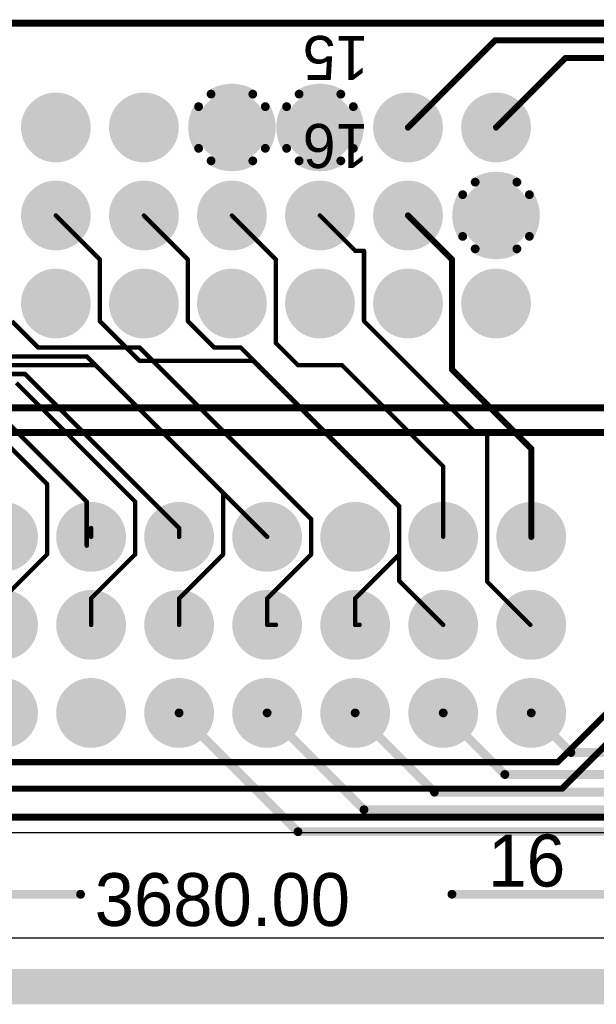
# Model space of a CAD drawing. Extents: x 0.11 to 7.09, y 0.94 to 2.63.
# Tile 12 of 15: x 4.68 to 5.34, y 0.94 to 2.06. Entities that reach past the tile are written whole.
import ezdxf

# ---------------------------------------------------------------- set-up
doc = ezdxf.new("R2010")
doc.units = 0
doc.layers.get('0').update_dxf_attribs({"linetype": 'CONTINUOUS'})
for name, color, linetype in [('BOTTOMLAYER', 5, 'CONTINUOUS'), ('BOTTOMOVERLAY', 54, 'CONTINUOUS'), ('BOTTOMSOLDER', 6, 'CONTINUOUS'), ('INTERNALPLANE1', 76, 'CONTINUOUS'), ('INTERNALPLANE2', 16, 'CONTINUOUS'), ('INTERNALPLANE3', 216, 'CONTINUOUS'), ('INTERNALPLANE4', 136, 'CONTINUOUS'), ('MULTILAYER', 9, 'CONTINUOUS'), ('PADHOLE', 156, 'CONTINUOUS'), ('TOPLAYER', 1, 'CONTINUOUS'), ('TOPOVERLAY', 2, 'CONTINUOUS'), ('TOPSOLDER', 216, 'CONTINUOUS')]:
    doc.layers.add(name, color=color, linetype=linetype)

# ---------------------------------------------------------------- blocks, each defined once
blk = doc.blocks.new('HDR2X8_15')
at = {"layer": 'TOPOVERLAY'}
for s, p in [('15', (-0.02, -0.76)), ('16', (0.08, -0.76))]:
    blk.add_text(s, height=0.05, rotation=270, dxfattribs=at).set_placement(p)
blk = doc.blocks.new('EURO2_54_2V48_16')
at = {"layer": 'BOTTOMLAYER', "const_width": 0.031}
for points in [[(0.1345, 0.1, 1), (0.1655, 0.1, 1)], [(0.2345, 0.1, 1), (0.2655, 0.1, 1)], [(0.3345, 0.1, 1), (0.3655, 0.1, 1)], [(0.4345, 0.1, 1), (0.4655, 0.1, 1)], [(0.5345, 0.1, 1), (0.5655, 0.1, 1)], [(0.6345, 0.1, 1), (0.6655, 0.1, 1)], [(0.7345, 0.1, 1), (0.7655, 0.1, 1)], [(0.1345, 0, 1), (0.1655, 0, 1)], [(0.2345, 0, 1), (0.2655, 0, 1)], [(0.3345, 0, 1), (0.3655, 0, 1)], [(0.4345, 0, 1), (0.4655, 0, 1)], [(0.5345, 0, 1), (0.5655, 0, 1)], [(0.6345, 0, 1), (0.6655, 0, 1)], [(0.7345, 0, 1), (0.7655, 0, 1)], [(0.1345, -0.1, 1), (0.1655, -0.1, 1)], [(0.2345, -0.1, 1), (0.2655, -0.1, 1)], [(0.3345, -0.1, 1), (0.3655, -0.1, 1)], [(0.4345, -0.1, 1), (0.4655, -0.1, 1)], [(0.5345, -0.1, 1), (0.5655, -0.1, 1)], [(0.6345, -0.1, 1), (0.6655, -0.1, 1)], [(0.7345, -0.1, 1), (0.7655, -0.1, 1)]]:
    blk.add_lwpolyline(points, format="xyb", close=True, dxfattribs=at)
at = {"layer": 'BOTTOMSOLDER', "const_width": 0.035}
for points in [[(0.1325, 0.1, 1), (0.1675, 0.1, 1)], [(0.2325, 0.1, 1), (0.2675, 0.1, 1)], [(0.3325, 0.1, 1), (0.3675, 0.1, 1)], [(0.4325, 0.1, 1), (0.4675, 0.1, 1)], [(0.5325, 0.1, 1), (0.5675, 0.1, 1)], [(0.6325, 0.1, 1), (0.6675, 0.1, 1)], [(0.7325, 0.1, 1), (0.7675, 0.1, 1)], [(0.1325, 0, 1), (0.1675, 0, 1)], [(0.2325, 0, 1), (0.2675, 0, 1)], [(0.3325, 0, 1), (0.3675, 0, 1)], [(0.4325, 0, 1), (0.4675, 0, 1)], [(0.5325, 0, 1), (0.5675, 0, 1)], [(0.6325, 0, 1), (0.6675, 0, 1)], [(0.7325, 0, 1), (0.7675, 0, 1)], [(0.1325, -0.1, 1), (0.1675, -0.1, 1)], [(0.2325, -0.1, 1), (0.2675, -0.1, 1)], [(0.3325, -0.1, 1), (0.3675, -0.1, 1)], [(0.4325, -0.1, 1), (0.4675, -0.1, 1)], [(0.5325, -0.1, 1), (0.5675, -0.1, 1)], [(0.6325, -0.1, 1), (0.6675, -0.1, 1)], [(0.7325, -0.1, 1), (0.7675, -0.1, 1)]]:
    blk.add_lwpolyline(points, format="xyb", close=True, dxfattribs=at)
at = {"layer": 'INTERNALPLANE1', "const_width": 0.0397}
for points in [[(0.1302, 0.1, 1), (0.1698, 0.1, 1)], [(0.2302, 0.1, 1), (0.2698, 0.1, 1)], [(0.3302, 0.1, 1), (0.3698, 0.1, 1)], [(0.4302, 0.1, 1), (0.4698, 0.1, 1)], [(0.5302, 0.1, 1), (0.5698, 0.1, 1)], [(0.6302, 0.1, 1), (0.6698, 0.1, 1)], [(0.7302, 0.1, 1), (0.7698, 0.1, 1)], [(0.1302, 0, 1), (0.1698, 0, 1)], [(0.2302, 0, 1), (0.2698, 0, 1)], [(0.3302, 0, 1), (0.3698, 0, 1)], [(0.4302, 0, 1), (0.4698, 0, 1)], [(0.5302, 0, 1), (0.5698, 0, 1)], [(0.6302, 0, 1), (0.6698, 0, 1)], [(0.7302, 0, 1), (0.7698, 0, 1)], [(0.1302, -0.1, 1), (0.1698, -0.1, 1)], [(0.2302, -0.1, 1), (0.2698, -0.1, 1)], [(0.3302, -0.1, 1), (0.3698, -0.1, 1)], [(0.4302, -0.1, 1), (0.4698, -0.1, 1)], [(0.5302, -0.1, 1), (0.5698, -0.1, 1)], [(0.6302, -0.1, 1), (0.6698, -0.1, 1)], [(0.7302, -0.1, 1), (0.7698, -0.1, 1)]]:
    blk.add_lwpolyline(points, format="xyb", close=True, dxfattribs=at)
at = {"layer": 'INTERNALPLANE2', "const_width": 0.0397}
for points in [[(0.1302, 0.1, 1), (0.1698, 0.1, 1)], [(0.2302, 0.1, 1), (0.2698, 0.1, 1)], [(0.3302, 0.1, 1), (0.3698, 0.1, 1)], [(0.4302, 0.1, 1), (0.4698, 0.1, 1)], [(0.5302, 0.1, 1), (0.5698, 0.1, 1)], [(0.6302, 0.1, 1), (0.6698, 0.1, 1)], [(0.7302, 0.1, 1), (0.7698, 0.1, 1)], [(0.1302, 0, 1), (0.1698, 0, 1)], [(0.2302, 0, 1), (0.2698, 0, 1)], [(0.3302, 0, 1), (0.3698, 0, 1)], [(0.4302, 0, 1), (0.4698, 0, 1)], [(0.5302, 0, 1), (0.5698, 0, 1)], [(0.6302, 0, 1), (0.6698, 0, 1)], [(0.7302, 0, 1), (0.7698, 0, 1)], [(0.1302, -0.1, 1), (0.1698, -0.1, 1)], [(0.2302, -0.1, 1), (0.2698, -0.1, 1)], [(0.3302, -0.1, 1), (0.3698, -0.1, 1)], [(0.4302, -0.1, 1), (0.4698, -0.1, 1)], [(0.5302, -0.1, 1), (0.5698, -0.1, 1)], [(0.6302, -0.1, 1), (0.6698, -0.1, 1)], [(0.7302, -0.1, 1), (0.7698, -0.1, 1)]]:
    blk.add_lwpolyline(points, format="xyb", close=True, dxfattribs=at)
at = {"layer": 'INTERNALPLANE3', "const_width": 0.0397}
for points in [[(0.1302, 0.1, 1), (0.1698, 0.1, 1)], [(0.2302, 0.1, 1), (0.2698, 0.1, 1)], [(0.3302, 0.1, 1), (0.3698, 0.1, 1)], [(0.4302, 0.1, 1), (0.4698, 0.1, 1)], [(0.5302, 0.1, 1), (0.5698, 0.1, 1)], [(0.6302, 0.1, 1), (0.6698, 0.1, 1)], [(0.7302, 0.1, 1), (0.7698, 0.1, 1)], [(0.1302, 0, 1), (0.1698, 0, 1)], [(0.2302, 0, 1), (0.2698, 0, 1)], [(0.3302, 0, 1), (0.3698, 0, 1)], [(0.4302, 0, 1), (0.4698, 0, 1)], [(0.5302, 0, 1), (0.5698, 0, 1)], [(0.6302, 0, 1), (0.6698, 0, 1)], [(0.7302, 0, 1), (0.7698, 0, 1)], [(0.1302, -0.1, 1), (0.1698, -0.1, 1)], [(0.2302, -0.1, 1), (0.2698, -0.1, 1)], [(0.3302, -0.1, 1), (0.3698, -0.1, 1)], [(0.4302, -0.1, 1), (0.4698, -0.1, 1)], [(0.5302, -0.1, 1), (0.5698, -0.1, 1)], [(0.6302, -0.1, 1), (0.6698, -0.1, 1)], [(0.7302, -0.1, 1), (0.7698, -0.1, 1)]]:
    blk.add_lwpolyline(points, format="xyb", close=True, dxfattribs=at)
at = {"layer": 'INTERNALPLANE4', "const_width": 0.0397}
for points in [[(0.1302, 0.1, 1), (0.1698, 0.1, 1)], [(0.2302, 0.1, 1), (0.2698, 0.1, 1)], [(0.3302, 0.1, 1), (0.3698, 0.1, 1)], [(0.4302, 0.1, 1), (0.4698, 0.1, 1)], [(0.5302, 0.1, 1), (0.5698, 0.1, 1)], [(0.6302, 0.1, 1), (0.6698, 0.1, 1)], [(0.7302, 0.1, 1), (0.7698, 0.1, 1)], [(0.1302, 0, 1), (0.1698, 0, 1)], [(0.2302, 0, 1), (0.2698, 0, 1)], [(0.3302, 0, 1), (0.3698, 0, 1)], [(0.4302, 0, 1), (0.4698, 0, 1)], [(0.5302, 0, 1), (0.5698, 0, 1)], [(0.6302, 0, 1), (0.6698, 0, 1)], [(0.7302, 0, 1), (0.7698, 0, 1)], [(0.1302, -0.1, 1), (0.1698, -0.1, 1)], [(0.2302, -0.1, 1), (0.2698, -0.1, 1)], [(0.3302, -0.1, 1), (0.3698, -0.1, 1)], [(0.4302, -0.1, 1), (0.4698, -0.1, 1)], [(0.5302, -0.1, 1), (0.5698, -0.1, 1)], [(0.6302, -0.1, 1), (0.6698, -0.1, 1)], [(0.7302, -0.1, 1), (0.7698, -0.1, 1)]]:
    blk.add_lwpolyline(points, format="xyb", close=True, dxfattribs=at)
at = {"layer": 'MULTILAYER', "const_width": 0.031}
for points in [[(0.1345, 0.1, 1), (0.1655, 0.1, 1)], [(0.2345, 0.1, 1), (0.2655, 0.1, 1)], [(0.3345, 0.1, 1), (0.3655, 0.1, 1)], [(0.4345, 0.1, 1), (0.4655, 0.1, 1)], [(0.5345, 0.1, 1), (0.5655, 0.1, 1)], [(0.6345, 0.1, 1), (0.6655, 0.1, 1)], [(0.7345, 0.1, 1), (0.7655, 0.1, 1)], [(0.1345, 0, 1), (0.1655, 0, 1)], [(0.2345, 0, 1), (0.2655, 0, 1)], [(0.3345, 0, 1), (0.3655, 0, 1)], [(0.4345, 0, 1), (0.4655, 0, 1)], [(0.5345, 0, 1), (0.5655, 0, 1)], [(0.6345, 0, 1), (0.6655, 0, 1)], [(0.7345, 0, 1), (0.7655, 0, 1)], [(0.1345, -0.1, 1), (0.1655, -0.1, 1)], [(0.2345, -0.1, 1), (0.2655, -0.1, 1)], [(0.3345, -0.1, 1), (0.3655, -0.1, 1)], [(0.4345, -0.1, 1), (0.4655, -0.1, 1)], [(0.5345, -0.1, 1), (0.5655, -0.1, 1)], [(0.6345, -0.1, 1), (0.6655, -0.1, 1)], [(0.7345, -0.1, 1), (0.7655, -0.1, 1)]]:
    blk.add_lwpolyline(points, format="xyb", close=True, dxfattribs=at)
at = {"layer": 'PADHOLE', "const_width": 0.0197}
for points in [[(0.1402, 0.1, 1), (0.1598, 0.1, 1)], [(0.2402, 0.1, 1), (0.2598, 0.1, 1)], [(0.3402, 0.1, 1), (0.3598, 0.1, 1)], [(0.4402, 0.1, 1), (0.4598, 0.1, 1)], [(0.5402, 0.1, 1), (0.5598, 0.1, 1)], [(0.6402, 0.1, 1), (0.6598, 0.1, 1)], [(0.7402, 0.1, 1), (0.7598, 0.1, 1)], [(0.1402, 0, 1), (0.1598, 0, 1)], [(0.2402, 0, 1), (0.2598, 0, 1)], [(0.3402, 0, 1), (0.3598, 0, 1)], [(0.4402, 0, 1), (0.4598, 0, 1)], [(0.5402, 0, 1), (0.5598, 0, 1)], [(0.6402, 0, 1), (0.6598, 0, 1)], [(0.7402, 0, 1), (0.7598, 0, 1)], [(0.1402, -0.1, 1), (0.1598, -0.1, 1)], [(0.2402, -0.1, 1), (0.2598, -0.1, 1)], [(0.3402, -0.1, 1), (0.3598, -0.1, 1)], [(0.4402, -0.1, 1), (0.4598, -0.1, 1)], [(0.5402, -0.1, 1), (0.5598, -0.1, 1)], [(0.6402, -0.1, 1), (0.6598, -0.1, 1)], [(0.7402, -0.1, 1), (0.7598, -0.1, 1)]]:
    blk.add_lwpolyline(points, format="xyb", close=True, dxfattribs=at)
at = {"layer": 'TOPLAYER', "const_width": 0.031}
for points in [[(0.1345, 0.1, 1), (0.1655, 0.1, 1)], [(0.2345, 0.1, 1), (0.2655, 0.1, 1)], [(0.3345, 0.1, 1), (0.3655, 0.1, 1)], [(0.4345, 0.1, 1), (0.4655, 0.1, 1)], [(0.5345, 0.1, 1), (0.5655, 0.1, 1)], [(0.6345, 0.1, 1), (0.6655, 0.1, 1)], [(0.7345, 0.1, 1), (0.7655, 0.1, 1)], [(0.1345, 0, 1), (0.1655, 0, 1)], [(0.2345, 0, 1), (0.2655, 0, 1)], [(0.3345, 0, 1), (0.3655, 0, 1)], [(0.4345, 0, 1), (0.4655, 0, 1)], [(0.5345, 0, 1), (0.5655, 0, 1)], [(0.6345, 0, 1), (0.6655, 0, 1)], [(0.7345, 0, 1), (0.7655, 0, 1)], [(0.1345, -0.1, 1), (0.1655, -0.1, 1)], [(0.2345, -0.1, 1), (0.2655, -0.1, 1)], [(0.3345, -0.1, 1), (0.3655, -0.1, 1)], [(0.4345, -0.1, 1), (0.4655, -0.1, 1)], [(0.5345, -0.1, 1), (0.5655, -0.1, 1)], [(0.6345, -0.1, 1), (0.6655, -0.1, 1)], [(0.7345, -0.1, 1), (0.7655, -0.1, 1)]]:
    blk.add_lwpolyline(points, format="xyb", close=True, dxfattribs=at)
at = {"layer": 'TOPOVERLAY', "const_width": 0.00787}
for points in [[(-1.0827, 0.2185), (1.0827, 0.2185)], [(-1.0827, -0.2185), (1.0827, -0.2185)]]:
    blk.add_lwpolyline(points, dxfattribs=at)
at = {"layer": 'TOPSOLDER', "const_width": 0.035}
for points in [[(0.1325, 0.1, 1), (0.1675, 0.1, 1)], [(0.2325, 0.1, 1), (0.2675, 0.1, 1)], [(0.3325, 0.1, 1), (0.3675, 0.1, 1)], [(0.4325, 0.1, 1), (0.4675, 0.1, 1)], [(0.5325, 0.1, 1), (0.5675, 0.1, 1)], [(0.6325, 0.1, 1), (0.6675, 0.1, 1)], [(0.7325, 0.1, 1), (0.7675, 0.1, 1)], [(0.1325, 0, 1), (0.1675, 0, 1)], [(0.2325, 0, 1), (0.2675, 0, 1)], [(0.3325, 0, 1), (0.3675, 0, 1)], [(0.4325, 0, 1), (0.4675, 0, 1)], [(0.5325, 0, 1), (0.5675, 0, 1)], [(0.6325, 0, 1), (0.6675, 0, 1)], [(0.7325, 0, 1), (0.7675, 0, 1)], [(0.1325, -0.1, 1), (0.1675, -0.1, 1)], [(0.2325, -0.1, 1), (0.2675, -0.1, 1)], [(0.3325, -0.1, 1), (0.3675, -0.1, 1)], [(0.4325, -0.1, 1), (0.4675, -0.1, 1)], [(0.5325, -0.1, 1), (0.5675, -0.1, 1)], [(0.6325, -0.1, 1), (0.6675, -0.1, 1)], [(0.7325, -0.1, 1), (0.7675, -0.1, 1)]]:
    blk.add_lwpolyline(points, format="xyb", close=True, dxfattribs=at)
at = {"layer": 'TOPOVERLAY'}
blk.add_text('16', height=0.05906, rotation=360, dxfattribs=at).set_placement((0.7008, -0.2972))
blk = doc.blocks.new('EURO2_54_2V96_B_17')
at = {"layer": 'BOTTOMLAYER', "const_width": 0.031}
for points in [[(1.0345, 0.1, 1), (1.0655, 0.1, 1)], [(1.1345, 0.1, 1), (1.1655, 0.1, 1)], [(1.2345, 0.1, 1), (1.2655, 0.1, 1)], [(1.3345, 0.1, 1), (1.3655, 0.1, 1)], [(1.4345, 0.1, 1), (1.4655, 0.1, 1)], [(1.5345, 0.1, 1), (1.5655, 0.1, 1)], [(1.0345, 0, 1), (1.0655, 0, 1)], [(1.1345, 0, 1), (1.1655, 0, 1)], [(1.2345, 0, 1), (1.2655, 0, 1)], [(1.3345, 0, 1), (1.3655, 0, 1)], [(1.4345, 0, 1), (1.4655, 0, 1)], [(1.5345, 0, 1), (1.5655, 0, 1)], [(1.0345, -0.1, 1), (1.0655, -0.1, 1)], [(1.1345, -0.1, 1), (1.1655, -0.1, 1)], [(1.2345, -0.1, 1), (1.2655, -0.1, 1)], [(1.3345, -0.1, 1), (1.3655, -0.1, 1)], [(1.4345, -0.1, 1), (1.4655, -0.1, 1)], [(1.5345, -0.1, 1), (1.5655, -0.1, 1)]]:
    blk.add_lwpolyline(points, format="xyb", close=True, dxfattribs=at)
at = {"layer": 'BOTTOMOVERLAY', "const_width": 0.00787}
for points in [[(-1.8701, 0.2185), (1.8701, 0.2185)], [(-1.8701, -0.2185), (1.8701, -0.2185)]]:
    blk.add_lwpolyline(points, dxfattribs=at)
at = {"layer": 'BOTTOMSOLDER', "const_width": 0.035}
for points in [[(1.0325, 0.1, 1), (1.0675, 0.1, 1)], [(1.1325, 0.1, 1), (1.1675, 0.1, 1)], [(1.2325, 0.1, 1), (1.2675, 0.1, 1)], [(1.3325, 0.1, 1), (1.3675, 0.1, 1)], [(1.4325, 0.1, 1), (1.4675, 0.1, 1)], [(1.5325, 0.1, 1), (1.5675, 0.1, 1)], [(1.0325, 0, 1), (1.0675, 0, 1)], [(1.1325, 0, 1), (1.1675, 0, 1)], [(1.2325, 0, 1), (1.2675, 0, 1)], [(1.3325, 0, 1), (1.3675, 0, 1)], [(1.4325, 0, 1), (1.4675, 0, 1)], [(1.5325, 0, 1), (1.5675, 0, 1)], [(1.0325, -0.1, 1), (1.0675, -0.1, 1)], [(1.1325, -0.1, 1), (1.1675, -0.1, 1)], [(1.2325, -0.1, 1), (1.2675, -0.1, 1)], [(1.3325, -0.1, 1), (1.3675, -0.1, 1)], [(1.4325, -0.1, 1), (1.4675, -0.1, 1)], [(1.5325, -0.1, 1), (1.5675, -0.1, 1)]]:
    blk.add_lwpolyline(points, format="xyb", close=True, dxfattribs=at)
at = {"layer": 'INTERNALPLANE1', "const_width": 0.0397}
for points in [[(1.0302, 0.1, 1), (1.0698, 0.1, 1)], [(1.1302, 0.1, 1), (1.1698, 0.1, 1)], [(1.2302, 0.1, 1), (1.2698, 0.1, 1)], [(1.3302, 0.1, 1), (1.3698, 0.1, 1)], [(1.4302, 0.1, 1), (1.4698, 0.1, 1)], [(1.5302, 0.1, 1), (1.5698, 0.1, 1)], [(1.0302, 0, 1), (1.0698, 0, 1)], [(1.1302, 0, 1), (1.1698, 0, 1)], [(1.2302, 0, 1), (1.2698, 0, 1)], [(1.3302, 0, 1), (1.3698, 0, 1)], [(1.4302, 0, 1), (1.4698, 0, 1)], [(1.5302, 0, 1), (1.5698, 0, 1)], [(1.0302, -0.1, 1), (1.0698, -0.1, 1)], [(1.1302, -0.1, 1), (1.1698, -0.1, 1)], [(1.2302, -0.1, 1), (1.2698, -0.1, 1)], [(1.3302, -0.1, 1), (1.3698, -0.1, 1)], [(1.4302, -0.1, 1), (1.4698, -0.1, 1)], [(1.5302, -0.1, 1), (1.5698, -0.1, 1)]]:
    blk.add_lwpolyline(points, format="xyb", close=True, dxfattribs=at)
at = {"layer": 'INTERNALPLANE2', "const_width": 0.01}
for points in [[(1.2263, 0.1379, -0.286745), (1.2737, 0.1379)], [(1.2121, 0.0763, -0.286745), (1.2121, 0.1237)], [(1.2879, 0.1237, -0.286745), (1.2879, 0.0763)], [(1.2737, 0.0621, -0.286745), (1.2263, 0.0621)]]:
    blk.add_lwpolyline(points, format="xyb", dxfattribs=at)
at = {"layer": 'INTERNALPLANE2'}
for points, const_width in [([(1.0302, 0.1, 1), (1.0698, 0.1, 1)], 0.0397), ([(1.1302, 0.1, 1), (1.1698, 0.1, 1)], 0.0397), ([(1.2238, 0.1379, 1), (1.2288, 0.1379, 1)], 0.005), ([(1.2712, 0.1379, 1), (1.2762, 0.1379, 1)], 0.005), ([(1.3302, 0.1, 1), (1.3698, 0.1, 1)], 0.0397), ([(1.4302, 0.1, 1), (1.4698, 0.1, 1)], 0.0397), ([(1.5302, 0.1, 1), (1.5698, 0.1, 1)], 0.0397), ([(1.2096, 0.1237, 1), (1.2146, 0.1237, 1)], 0.005), ([(1.2854, 0.1237, 1), (1.2904, 0.1237, 1)], 0.005), ([(1.2096, 0.0763, 1), (1.2146, 0.0763, 1)], 0.005), ([(1.2854, 0.0763, 1), (1.2904, 0.0763, 1)], 0.005), ([(1.2238, 0.0621, 1), (1.2288, 0.0621, 1)], 0.005), ([(1.2712, 0.0621, 1), (1.2762, 0.0621, 1)], 0.005), ([(1.0302, 0, 1), (1.0698, 0, 1)], 0.0397), ([(1.1302, 0, 1), (1.1698, 0, 1)], 0.0397), ([(1.2302, 0, 1), (1.2698, 0, 1)], 0.0397), ([(1.3302, 0, 1), (1.3698, 0, 1)], 0.0397), ([(1.4302, 0, 1), (1.4698, 0, 1)], 0.0397), ([(1.5302, 0, 1), (1.5698, 0, 1)], 0.0397), ([(1.0302, -0.1, 1), (1.0698, -0.1, 1)], 0.0397), ([(1.1302, -0.1, 1), (1.1698, -0.1, 1)], 0.0397), ([(1.2302, -0.1, 1), (1.2698, -0.1, 1)], 0.0397), ([(1.3302, -0.1, 1), (1.3698, -0.1, 1)], 0.0397), ([(1.4302, -0.1, 1), (1.4698, -0.1, 1)], 0.0397), ([(1.5302, -0.1, 1), (1.5698, -0.1, 1)], 0.0397)]:
    blk.add_lwpolyline(points, format="xyb", close=True, dxfattribs=dict(at, const_width=const_width))
at = {"layer": 'INTERNALPLANE3'}
for points, const_width in [([(1.0302, 0.1, 1), (1.0698, 0.1, 1)], 0.0397), ([(1.1302, 0.1, 1), (1.1698, 0.1, 1)], 0.0397), ([(1.2302, 0.1, 1), (1.2698, 0.1, 1)], 0.0397), ([(1.3302, 0.1, 1), (1.3698, 0.1, 1)], 0.0397), ([(1.4302, 0.1, 1), (1.4698, 0.1, 1)], 0.0397), ([(1.5302, 0.1, 1), (1.5698, 0.1, 1)], 0.0397), ([(1.0302, 0, 1), (1.0698, 0, 1)], 0.0397), ([(1.1302, 0, 1), (1.1698, 0, 1)], 0.0397), ([(1.2302, 0, 1), (1.2698, 0, 1)], 0.0397), ([(1.3302, 0, 1), (1.3698, 0, 1)], 0.0397), ([(1.4302, 0, 1), (1.4698, 0, 1)], 0.0397), ([(1.5238, 0.0379, 1), (1.5288, 0.0379, 1)], 0.005), ([(1.5712, 0.0379, 1), (1.5762, 0.0379, 1)], 0.005), ([(1.5096, 0.0237, 1), (1.5146, 0.0237, 1)], 0.005), ([(1.5854, 0.0237, 1), (1.5904, 0.0237, 1)], 0.005), ([(1.5096, -0.0237, 1), (1.5146, -0.0237, 1)], 0.005), ([(1.5854, -0.0237, 1), (1.5904, -0.0237, 1)], 0.005), ([(1.5238, -0.0379, 1), (1.5288, -0.0379, 1)], 0.005), ([(1.5712, -0.0379, 1), (1.5762, -0.0379, 1)], 0.005), ([(1.0302, -0.1, 1), (1.0698, -0.1, 1)], 0.0397), ([(1.1302, -0.1, 1), (1.1698, -0.1, 1)], 0.0397), ([(1.2302, -0.1, 1), (1.2698, -0.1, 1)], 0.0397), ([(1.3302, -0.1, 1), (1.3698, -0.1, 1)], 0.0397), ([(1.4302, -0.1, 1), (1.4698, -0.1, 1)], 0.0397), ([(1.5302, -0.1, 1), (1.5698, -0.1, 1)], 0.0397)]:
    blk.add_lwpolyline(points, format="xyb", close=True, dxfattribs=dict(at, const_width=const_width))
at = {"layer": 'INTERNALPLANE3', "const_width": 0.01}
for points in [[(1.5263, 0.0379, -0.286745), (1.5737, 0.0379)], [(1.5121, -0.0237, -0.286745), (1.5121, 0.0237)], [(1.5879, 0.0237, -0.286745), (1.5879, -0.0237)], [(1.5737, -0.0379, -0.286745), (1.5263, -0.0379)]]:
    blk.add_lwpolyline(points, format="xyb", dxfattribs=at)
at = {"layer": 'INTERNALPLANE4', "const_width": 0.01}
for points in [[(1.3263, 0.1379, -0.286745), (1.3737, 0.1379)], [(1.3121, 0.0763, -0.286745), (1.3121, 0.1237)], [(1.3879, 0.1237, -0.286745), (1.3879, 0.0763)], [(1.3737, 0.0621, -0.286745), (1.3263, 0.0621)]]:
    blk.add_lwpolyline(points, format="xyb", dxfattribs=at)
at = {"layer": 'INTERNALPLANE4'}
for points, const_width in [([(1.0302, 0.1, 1), (1.0698, 0.1, 1)], 0.0397), ([(1.1302, 0.1, 1), (1.1698, 0.1, 1)], 0.0397), ([(1.2302, 0.1, 1), (1.2698, 0.1, 1)], 0.0397), ([(1.3238, 0.1379, 1), (1.3288, 0.1379, 1)], 0.005), ([(1.3712, 0.1379, 1), (1.3762, 0.1379, 1)], 0.005), ([(1.4302, 0.1, 1), (1.4698, 0.1, 1)], 0.0397), ([(1.5302, 0.1, 1), (1.5698, 0.1, 1)], 0.0397), ([(1.3096, 0.1237, 1), (1.3146, 0.1237, 1)], 0.005), ([(1.3854, 0.1237, 1), (1.3904, 0.1237, 1)], 0.005), ([(1.3096, 0.0763, 1), (1.3146, 0.0763, 1)], 0.005), ([(1.3854, 0.0763, 1), (1.3904, 0.0763, 1)], 0.005), ([(1.3238, 0.0621, 1), (1.3288, 0.0621, 1)], 0.005), ([(1.3712, 0.0621, 1), (1.3762, 0.0621, 1)], 0.005), ([(1.0302, 0, 1), (1.0698, 0, 1)], 0.0397), ([(1.1302, 0, 1), (1.1698, 0, 1)], 0.0397), ([(1.2302, 0, 1), (1.2698, 0, 1)], 0.0397), ([(1.3302, 0, 1), (1.3698, 0, 1)], 0.0397), ([(1.4302, 0, 1), (1.4698, 0, 1)], 0.0397), ([(1.5302, 0, 1), (1.5698, 0, 1)], 0.0397), ([(1.0302, -0.1, 1), (1.0698, -0.1, 1)], 0.0397), ([(1.1302, -0.1, 1), (1.1698, -0.1, 1)], 0.0397), ([(1.2302, -0.1, 1), (1.2698, -0.1, 1)], 0.0397), ([(1.3302, -0.1, 1), (1.3698, -0.1, 1)], 0.0397), ([(1.4302, -0.1, 1), (1.4698, -0.1, 1)], 0.0397), ([(1.5302, -0.1, 1), (1.5698, -0.1, 1)], 0.0397)]:
    blk.add_lwpolyline(points, format="xyb", close=True, dxfattribs=dict(at, const_width=const_width))
at = {"layer": 'MULTILAYER', "const_width": 0.031}
for points in [[(1.0345, 0.1, 1), (1.0655, 0.1, 1)], [(1.1345, 0.1, 1), (1.1655, 0.1, 1)], [(1.2345, 0.1, 1), (1.2655, 0.1, 1)], [(1.3345, 0.1, 1), (1.3655, 0.1, 1)], [(1.4345, 0.1, 1), (1.4655, 0.1, 1)], [(1.5345, 0.1, 1), (1.5655, 0.1, 1)], [(1.0345, 0, 1), (1.0655, 0, 1)], [(1.1345, 0, 1), (1.1655, 0, 1)], [(1.2345, 0, 1), (1.2655, 0, 1)], [(1.3345, 0, 1), (1.3655, 0, 1)], [(1.4345, 0, 1), (1.4655, 0, 1)], [(1.5345, 0, 1), (1.5655, 0, 1)], [(1.0345, -0.1, 1), (1.0655, -0.1, 1)], [(1.1345, -0.1, 1), (1.1655, -0.1, 1)], [(1.2345, -0.1, 1), (1.2655, -0.1, 1)], [(1.3345, -0.1, 1), (1.3655, -0.1, 1)], [(1.4345, -0.1, 1), (1.4655, -0.1, 1)], [(1.5345, -0.1, 1), (1.5655, -0.1, 1)]]:
    blk.add_lwpolyline(points, format="xyb", close=True, dxfattribs=at)
at = {"layer": 'PADHOLE', "const_width": 0.0197}
for points in [[(1.0402, 0.1, 1), (1.0598, 0.1, 1)], [(1.1402, 0.1, 1), (1.1598, 0.1, 1)], [(1.2402, 0.1, 1), (1.2598, 0.1, 1)], [(1.3402, 0.1, 1), (1.3598, 0.1, 1)], [(1.4402, 0.1, 1), (1.4598, 0.1, 1)], [(1.5402, 0.1, 1), (1.5598, 0.1, 1)], [(1.0402, 0, 1), (1.0598, 0, 1)], [(1.1402, 0, 1), (1.1598, 0, 1)], [(1.2402, 0, 1), (1.2598, 0, 1)], [(1.3402, 0, 1), (1.3598, 0, 1)], [(1.4402, 0, 1), (1.4598, 0, 1)], [(1.5402, 0, 1), (1.5598, 0, 1)], [(1.0402, -0.1, 1), (1.0598, -0.1, 1)], [(1.1402, -0.1, 1), (1.1598, -0.1, 1)], [(1.2402, -0.1, 1), (1.2598, -0.1, 1)], [(1.3402, -0.1, 1), (1.3598, -0.1, 1)], [(1.4402, -0.1, 1), (1.4598, -0.1, 1)], [(1.5402, -0.1, 1), (1.5598, -0.1, 1)]]:
    blk.add_lwpolyline(points, format="xyb", close=True, dxfattribs=at)
at = {"layer": 'TOPLAYER', "const_width": 0.031}
for points in [[(1.0345, 0.1, 1), (1.0655, 0.1, 1)], [(1.1345, 0.1, 1), (1.1655, 0.1, 1)], [(1.2345, 0.1, 1), (1.2655, 0.1, 1)], [(1.3345, 0.1, 1), (1.3655, 0.1, 1)], [(1.4345, 0.1, 1), (1.4655, 0.1, 1)], [(1.5345, 0.1, 1), (1.5655, 0.1, 1)], [(1.0345, 0, 1), (1.0655, 0, 1)], [(1.1345, 0, 1), (1.1655, 0, 1)], [(1.2345, 0, 1), (1.2655, 0, 1)], [(1.3345, 0, 1), (1.3655, 0, 1)], [(1.4345, 0, 1), (1.4655, 0, 1)], [(1.5345, 0, 1), (1.5655, 0, 1)], [(1.0345, -0.1, 1), (1.0655, -0.1, 1)], [(1.1345, -0.1, 1), (1.1655, -0.1, 1)], [(1.2345, -0.1, 1), (1.2655, -0.1, 1)], [(1.3345, -0.1, 1), (1.3655, -0.1, 1)], [(1.4345, -0.1, 1), (1.4655, -0.1, 1)], [(1.5345, -0.1, 1), (1.5655, -0.1, 1)]]:
    blk.add_lwpolyline(points, format="xyb", close=True, dxfattribs=at)
at = {"layer": 'TOPSOLDER', "const_width": 0.035}
for points in [[(1.0325, 0.1, 1), (1.0675, 0.1, 1)], [(1.1325, 0.1, 1), (1.1675, 0.1, 1)], [(1.2325, 0.1, 1), (1.2675, 0.1, 1)], [(1.3325, 0.1, 1), (1.3675, 0.1, 1)], [(1.4325, 0.1, 1), (1.4675, 0.1, 1)], [(1.5325, 0.1, 1), (1.5675, 0.1, 1)], [(1.0325, 0, 1), (1.0675, 0, 1)], [(1.1325, 0, 1), (1.1675, 0, 1)], [(1.2325, 0, 1), (1.2675, 0, 1)], [(1.3325, 0, 1), (1.3675, 0, 1)], [(1.4325, 0, 1), (1.4675, 0, 1)], [(1.5325, 0, 1), (1.5675, 0, 1)], [(1.0325, -0.1, 1), (1.0675, -0.1, 1)], [(1.1325, -0.1, 1), (1.1675, -0.1, 1)], [(1.2325, -0.1, 1), (1.2675, -0.1, 1)], [(1.3325, -0.1, 1), (1.3675, -0.1, 1)], [(1.4325, -0.1, 1), (1.4675, -0.1, 1)], [(1.5325, -0.1, 1), (1.5675, -0.1, 1)]]:
    blk.add_lwpolyline(points, format="xyb", close=True, dxfattribs=at)

msp = doc.modelspace()

# ---------------------------------------------------------------- linework, layer by layer
at = {"layer": 'BOTTOMLAYER'}
for points, const_width in [([(4.825, 1.836), (4.875, 1.786)], 0.005), ([(4.875, 1.716), (4.875, 1.786)], 0.005), ([(4.675, 1.716), (4.705, 1.686)], 0.005), ([(4.875, 1.716), (4.905, 1.686)], 0.005), ([(4.705, 1.686), (4.82, 1.686)], 0.005), ([(4.82, 1.686), (5.015, 1.491)], 0.005), ([(4.905, 1.686), (4.935, 1.686)], 0.005), ([(4.935, 1.686), (5.115, 1.506)], 0.005), ([(4.515, 1.666), (4.77, 1.666)], 0.005), ([(4.77, 1.666), (4.915, 1.521)], 0.005), ([(4.68, 1.646), (4.815, 1.511)], 0.005), ([(4.62, 1.626), (4.715, 1.531)], 0.005), ([(4.715, 1.451), (4.715, 1.531)], 0.005), ([(4.915, 1.451), (4.915, 1.521)], 0.005), ([(4.815, 1.451), (4.815, 1.511)], 0.005), ([(5.115, 1.451), (5.115, 1.506)], 0.005), ([(5.015, 1.451), (5.015, 1.491)], 0.005), ([(5.165, 1.471), (5.165, 1.496)], 0.005), ([(4.665, 1.401), (4.715, 1.451)], 0.005), ([(4.765, 1.401), (4.815, 1.451)], 0.005), ([(4.865, 1.401), (4.915, 1.451)], 0.005), ([(4.965, 1.401), (5.015, 1.451)], 0.005), ([(5.065, 1.401), (5.115, 1.451)], 0.005), ([(4.765, 1.371), (4.765, 1.401)], 0.005), ([(4.865, 1.371), (4.865, 1.401)], 0.005), ([(4.965, 1.371), (4.965, 1.401)], 0.005), ([(5.065, 1.371), (5.065, 1.401)], 0.005), ([(4.965, 1.371), (4.975, 1.371)], 0.005), ([(5.065, 1.371), (5.07, 1.371)], 0.005), ([(4.865, 1.271), (5, 1.136)], 0.01), ([(4.965, 1.271), (5.075, 1.161)], 0.01), ([(5.065, 1.271), (5.155, 1.181)], 0.01), ([(5.165, 1.271), (5.235, 1.201)], 0.01), ([(5.265, 1.271), (5.31, 1.226)], 0.01), ([(5.31, 1.226), (5.58, 1.226)], 0.01), ([(5.235, 1.201), (5.595, 1.201)], 0.01), ([(5.155, 1.181), (5.61, 1.181)], 0.01), ([(5.075, 1.161), (5.625, 1.161)], 0.01), ([(5, 1.136), (5.6283, 1.136)], 0.01)]:
    msp.add_lwpolyline(points, dxfattribs=dict(at, const_width=const_width))
for points, const_width in [([(4.8238, 1.836, 1), (4.8262, 1.836, 1)], 0.0025), ([(4.8738, 1.786, 1), (4.8762, 1.786, 1)], 0.0025), ([(4.8738, 1.786, 1), (4.8762, 1.786, 1)], 0.0025), ([(4.8738, 1.716, 1), (4.8762, 1.716, 1)], 0.0025), ([(4.8738, 1.716, 1), (4.8762, 1.716, 1)], 0.0025), ([(4.7038, 1.686, 1), (4.7062, 1.686, 1)], 0.0025), ([(4.7038, 1.686, 1), (4.7062, 1.686, 1)], 0.0025), ([(4.8187, 1.686, 1), (4.8213, 1.686, 1)], 0.0025), ([(4.8187, 1.686, 1), (4.8213, 1.686, 1)], 0.0025), ([(4.9037, 1.686, 1), (4.9062, 1.686, 1)], 0.0025), ([(4.9037, 1.686, 1), (4.9062, 1.686, 1)], 0.0025), ([(4.9337, 1.686, 1), (4.9363, 1.686, 1)], 0.0025), ([(4.9337, 1.686, 1), (4.9363, 1.686, 1)], 0.0025), ([(4.7687, 1.666, 1), (4.7713, 1.666, 1)], 0.0025), ([(4.7687, 1.666, 1), (4.7713, 1.666, 1)], 0.0025), ([(4.7138, 1.531, 1), (4.7162, 1.531, 1)], 0.0025), ([(4.7138, 1.531, 1), (4.7162, 1.531, 1)], 0.0025), ([(4.9138, 1.521, 1), (4.9162, 1.521, 1)], 0.0025), ([(4.9138, 1.521, 1), (4.9162, 1.521, 1)], 0.0025), ([(4.8137, 1.511, 1), (4.8163, 1.511, 1)], 0.0025), ([(4.8137, 1.511, 1), (4.8163, 1.511, 1)], 0.0025), ([(5.1137, 1.506, 1), (5.1162, 1.506, 1)], 0.0025), ([(5.1137, 1.506, 1), (5.1162, 1.506, 1)], 0.0025), ([(5.0137, 1.491, 1), (5.0163, 1.491, 1)], 0.0025), ([(5.0137, 1.491, 1), (5.0163, 1.491, 1)], 0.0025), ([(5.1638, 1.496, 1), (5.1662, 1.496, 1)], 0.0025), ([(5.1638, 1.471, 1), (5.1662, 1.471, 1)], 0.0025), ([(4.7138, 1.451, 1), (4.7162, 1.451, 1)], 0.0025), ([(4.7138, 1.451, 1), (4.7162, 1.451, 1)], 0.0025), ([(4.8137, 1.451, 1), (4.8163, 1.451, 1)], 0.0025), ([(4.8137, 1.451, 1), (4.8163, 1.451, 1)], 0.0025), ([(4.9138, 1.451, 1), (4.9162, 1.451, 1)], 0.0025), ([(4.9138, 1.451, 1), (4.9162, 1.451, 1)], 0.0025), ([(5.0137, 1.451, 1), (5.0163, 1.451, 1)], 0.0025), ([(5.0137, 1.451, 1), (5.0163, 1.451, 1)], 0.0025), ([(5.1137, 1.451, 1), (5.1162, 1.451, 1)], 0.0025), ([(5.1137, 1.451, 1), (5.1162, 1.451, 1)], 0.0025), ([(4.7637, 1.401, 1), (4.7663, 1.401, 1)], 0.0025), ([(4.7637, 1.401, 1), (4.7663, 1.401, 1)], 0.0025), ([(4.8637, 1.401, 1), (4.8662, 1.401, 1)], 0.0025), ([(4.8637, 1.401, 1), (4.8662, 1.401, 1)], 0.0025), ([(4.9638, 1.401, 1), (4.9662, 1.401, 1)], 0.0025), ([(4.9638, 1.401, 1), (4.9662, 1.401, 1)], 0.0025), ([(5.0637, 1.401, 1), (5.0663, 1.401, 1)], 0.0025), ([(5.0637, 1.401, 1), (5.0663, 1.401, 1)], 0.0025), ([(4.7637, 1.371, 1), (4.7663, 1.371, 1)], 0.0025), ([(4.8637, 1.371, 1), (4.8662, 1.371, 1)], 0.0025), ([(4.9638, 1.371, 1), (4.9662, 1.371, 1)], 0.0025), ([(4.9638, 1.371, 1), (4.9662, 1.371, 1)], 0.0025), ([(4.9737, 1.371, 1), (4.9763, 1.371, 1)], 0.0025), ([(5.0637, 1.371, 1), (5.0663, 1.371, 1)], 0.0025), ([(5.0637, 1.371, 1), (5.0663, 1.371, 1)], 0.0025), ([(5.0687, 1.371, 1), (5.0713, 1.371, 1)], 0.0025), ([(4.8625, 1.271, 1), (4.8675, 1.271, 1)], 0.005), ([(4.9625, 1.271, 1), (4.9675, 1.271, 1)], 0.005), ([(5.0625, 1.271, 1), (5.0675, 1.271, 1)], 0.005), ([(5.1625, 1.271, 1), (5.1675, 1.271, 1)], 0.005), ([(5.2625, 1.271, 1), (5.2675, 1.271, 1)], 0.005), ([(5.3075, 1.226, 1), (5.3125, 1.226, 1)], 0.005), ([(5.3075, 1.226, 1), (5.3125, 1.226, 1)], 0.005), ([(5.2325, 1.201, 1), (5.2375, 1.201, 1)], 0.005), ([(5.2325, 1.201, 1), (5.2375, 1.201, 1)], 0.005), ([(5.1525, 1.181, 1), (5.1575, 1.181, 1)], 0.005), ([(5.1525, 1.181, 1), (5.1575, 1.181, 1)], 0.005), ([(5.0725, 1.161, 1), (5.0775, 1.161, 1)], 0.005), ([(5.0725, 1.161, 1), (5.0775, 1.161, 1)], 0.005), ([(4.9975, 1.136, 1), (5.0025, 1.136, 1)], 0.005), ([(4.9975, 1.136, 1), (5.0025, 1.136, 1)], 0.005)]:
    msp.add_lwpolyline(points, format="xyb", close=True, dxfattribs=dict(at, const_width=const_width))
at = {"layer": 'INTERNALPLANE1', "const_width": 0.04}
msp.add_lwpolyline([(0.13, 0.96), (7.07, 0.96)], dxfattribs=at)
at = {"layer": 'INTERNALPLANE2', "const_width": 0.04}
msp.add_lwpolyline([(0.13, 0.96), (7.07, 0.96)], dxfattribs=at)
at = {"layer": 'INTERNALPLANE3', "const_width": 0.04}
msp.add_lwpolyline([(0.13, 0.96), (7.07, 0.96)], dxfattribs=at)
at = {"layer": 'INTERNALPLANE4', "const_width": 0.04}
msp.add_lwpolyline([(0.13, 0.96), (7.07, 0.96)], dxfattribs=at)
at = {"layer": 'TOPLAYER'}
for p, q in [((3.315, 1.135), (6.2515, 1.1352)), ((6.255, 1.015), (3.1533, 1.015))]:
    msp.add_line(p, q, dxfattribs=at)
for points, const_width in [([(5.125, 1.936), (5.224, 2.035)], 0.007), ([(5.224, 2.035), (5.485, 2.035)], 0.007), ([(5.225, 1.936), (5.304, 2.015)], 0.007), ([(5.304, 2.015), (5.48, 2.015)], 0.007), ([(4.725, 1.836), (4.775, 1.786)], 0.005), ([(4.925, 1.836), (4.975, 1.786)], 0.005), ([(5.025, 1.836), (5.065, 1.796)], 0.005), ([(5.125, 1.836), (5.175, 1.786)], 0.007), ([(5.065, 1.796), (5.075, 1.796)], 0.005), ([(5.075, 1.716), (5.075, 1.796)], 0.005), ([(4.775, 1.716), (4.775, 1.786)], 0.005), ([(4.975, 1.691), (4.975, 1.786)], 0.005), ([(5.175, 1.661), (5.175, 1.786)], 0.007), ([(4.775, 1.716), (4.82, 1.671)], 0.005), ([(5.075, 1.716), (5.2, 1.591)], 0.005), ([(4.975, 1.691), (5, 1.666)], 0.005), ([(4.615, 1.676), (4.76, 1.676)], 0.005), ([(4.76, 1.676), (4.965, 1.471)], 0.005), ([(4.82, 1.671), (4.949, 1.671)], 0.005), ([(4.949, 1.671), (5.115, 1.505)], 0.005), ([(5, 1.666), (5.05, 1.666)], 0.005), ([(5.05, 1.666), (5.165, 1.551)], 0.005), ([(4.435, 1.656), (4.69, 1.656)], 0.005), ([(4.69, 1.656), (4.865, 1.481)], 0.005), ([(5.175, 1.661), (5.265, 1.571)], 0.007), ([(4.636, 1.635), (4.76, 1.511)], 0.005), ([(5.2, 1.591), (5.215, 1.591)], 0.005), ([(5.215, 1.42), (5.215, 1.591)], 0.005), ([(5.265, 1.471), (5.265, 1.571)], 0.007), ([(5.165, 1.471), (5.165, 1.551)], 0.005), ([(4.76, 1.461), (4.76, 1.511)], 0.005), ([(5.115, 1.421), (5.115, 1.505)], 0.005), ([(4.765, 1.471), (4.765, 1.481)], 0.005), ([(4.865, 1.471), (4.865, 1.481)], 0.005), ([(5.115, 1.421), (5.165, 1.371)], 0.005), ([(5.215, 1.42), (5.264, 1.371)], 0.005), ([(5.295, 1.215), (5.36, 1.28)], 0.007), ([(5.3, 1.185), (5.38, 1.265)], 0.007), ([(4.475, 1.215), (5.295, 1.215)], 0.007), ([(4.41, 1.185), (5.3, 1.185)], 0.007)]:
    msp.add_lwpolyline(points, dxfattribs=dict(at, const_width=const_width))
for points, const_width in [([(5.2222, 2.035, 1), (5.2257, 2.035, 1)], 0.0035), ([(5.2222, 2.035, 1), (5.2257, 2.035, 1)], 0.0035), ([(5.3022, 2.015, 1), (5.3057, 2.015, 1)], 0.0035), ([(5.3022, 2.015, 1), (5.3057, 2.015, 1)], 0.0035), ([(5.1232, 1.936, 1), (5.1268, 1.936, 1)], 0.0035), ([(5.2233, 1.936, 1), (5.2268, 1.936, 1)], 0.0035), ([(4.7237, 1.836, 1), (4.7263, 1.836, 1)], 0.0025), ([(4.9238, 1.836, 1), (4.9262, 1.836, 1)], 0.0025), ([(5.0237, 1.836, 1), (5.0263, 1.836, 1)], 0.0025), ([(5.1232, 1.836, 1), (5.1268, 1.836, 1)], 0.0035), ([(5.0637, 1.796, 1), (5.0663, 1.796, 1)], 0.0025), ([(5.0637, 1.796, 1), (5.0663, 1.796, 1)], 0.0025), ([(5.0738, 1.796, 1), (5.0762, 1.796, 1)], 0.0025), ([(5.0738, 1.796, 1), (5.0762, 1.796, 1)], 0.0025), ([(4.7737, 1.786, 1), (4.7763, 1.786, 1)], 0.0025), ([(4.7737, 1.786, 1), (4.7763, 1.786, 1)], 0.0025), ([(4.9737, 1.786, 1), (4.9763, 1.786, 1)], 0.0025), ([(4.9737, 1.786, 1), (4.9763, 1.786, 1)], 0.0025), ([(5.1733, 1.786, 1), (5.1768, 1.786, 1)], 0.0035), ([(5.1733, 1.786, 1), (5.1768, 1.786, 1)], 0.0035), ([(4.7737, 1.716, 1), (4.7763, 1.716, 1)], 0.0025), ([(4.7737, 1.716, 1), (4.7763, 1.716, 1)], 0.0025), ([(5.0738, 1.716, 1), (5.0762, 1.716, 1)], 0.0025), ([(5.0738, 1.716, 1), (5.0762, 1.716, 1)], 0.0025), ([(4.9737, 1.691, 1), (4.9763, 1.691, 1)], 0.0025), ([(4.9737, 1.691, 1), (4.9763, 1.691, 1)], 0.0025), ([(4.7588, 1.676, 1), (4.7613, 1.676, 1)], 0.0025), ([(4.7588, 1.676, 1), (4.7613, 1.676, 1)], 0.0025), ([(4.8187, 1.671, 1), (4.8213, 1.671, 1)], 0.0025), ([(4.8187, 1.671, 1), (4.8213, 1.671, 1)], 0.0025), ([(4.9478, 1.671, 1), (4.9502, 1.671, 1)], 0.0025), ([(4.9478, 1.671, 1), (4.9502, 1.671, 1)], 0.0025), ([(4.9988, 1.666, 1), (5.0012, 1.666, 1)], 0.0025), ([(4.9988, 1.666, 1), (5.0012, 1.666, 1)], 0.0025), ([(5.0488, 1.666, 1), (5.0512, 1.666, 1)], 0.0025), ([(5.0488, 1.666, 1), (5.0512, 1.666, 1)], 0.0025), ([(4.6887, 1.656, 1), (4.6913, 1.656, 1)], 0.0025), ([(4.6887, 1.656, 1), (4.6913, 1.656, 1)], 0.0025), ([(5.1733, 1.661, 1), (5.1768, 1.661, 1)], 0.0035), ([(5.1733, 1.661, 1), (5.1768, 1.661, 1)], 0.0035), ([(5.1988, 1.591, 1), (5.2012, 1.591, 1)], 0.0025), ([(5.1988, 1.591, 1), (5.2012, 1.591, 1)], 0.0025), ([(5.2138, 1.591, 1), (5.2162, 1.591, 1)], 0.0025), ([(5.2138, 1.591, 1), (5.2162, 1.591, 1)], 0.0025), ([(5.2633, 1.571, 1), (5.2668, 1.571, 1)], 0.0035), ([(5.2633, 1.571, 1), (5.2668, 1.571, 1)], 0.0035), ([(5.1638, 1.551, 1), (5.1662, 1.551, 1)], 0.0025), ([(5.1638, 1.551, 1), (5.1662, 1.551, 1)], 0.0025), ([(4.7588, 1.511, 1), (4.7613, 1.511, 1)], 0.0025), ([(4.7588, 1.511, 1), (4.7613, 1.511, 1)], 0.0025), ([(5.1137, 1.505, 1), (5.1162, 1.505, 1)], 0.0025), ([(5.1137, 1.505, 1), (5.1162, 1.505, 1)], 0.0025), ([(4.7637, 1.481, 1), (4.7663, 1.481, 1)], 0.0025), ([(4.8637, 1.481, 1), (4.8662, 1.481, 1)], 0.0025), ([(4.8637, 1.481, 1), (4.8662, 1.481, 1)], 0.0025), ([(4.7637, 1.471, 1), (4.7663, 1.471, 1)], 0.0025), ([(4.8637, 1.471, 1), (4.8662, 1.471, 1)], 0.0025), ([(4.9638, 1.471, 1), (4.9662, 1.471, 1)], 0.0025), ([(5.1638, 1.471, 1), (5.1662, 1.471, 1)], 0.0025), ([(5.2633, 1.471, 1), (5.2668, 1.471, 1)], 0.0035), ([(4.7588, 1.461, 1), (4.7613, 1.461, 1)], 0.0025), ([(5.1137, 1.421, 1), (5.1162, 1.421, 1)], 0.0025), ([(5.1137, 1.421, 1), (5.1162, 1.421, 1)], 0.0025), ([(5.2138, 1.42, 1), (5.2162, 1.42, 1)], 0.0025), ([(5.2138, 1.42, 1), (5.2162, 1.42, 1)], 0.0025), ([(5.1638, 1.371, 1), (5.1662, 1.371, 1)], 0.0025), ([(5.2627, 1.371, 1), (5.2652, 1.371, 1)], 0.0025), ([(5.2932, 1.215, 1), (5.2968, 1.215, 1)], 0.0035), ([(5.2932, 1.215, 1), (5.2968, 1.215, 1)], 0.0035), ([(5.2983, 1.185, 1), (5.3018, 1.185, 1)], 0.0035), ([(5.2983, 1.185, 1), (5.3018, 1.185, 1)], 0.0035)]:
    msp.add_lwpolyline(points, format="xyb", close=True, dxfattribs=dict(at, const_width=const_width))
at = {"layer": 'TOPOVERLAY', "const_width": 0.01}
for points in [[(3.14, 1.065), (4.7531, 1.065)], [(5.1749, 1.065), (6.82, 1.065)]]:
    msp.add_lwpolyline(points, dxfattribs=at)
at = {"layer": 'TOPOVERLAY', "const_width": 0.005}
for points in [[(4.7506, 1.065, 1), (4.7556, 1.065, 1)], [(5.1724, 1.065, 1), (5.1774, 1.065, 1)]]:
    msp.add_lwpolyline(points, format="xyb", close=True, dxfattribs=at)

# ---------------------------------------------------------------- block references
for name, p, rotation in [('EURO2_54_2V96_B_17', (3.675, 1.836), 360), ('HDR2X8_15', (5.84, 2.02), 270)]:
    msp.add_blockref(name, p, dxfattribs=dict(rotation=rotation))
msp.add_blockref('EURO2_54_2V48_16', (4.515, 1.371))

# ---------------------------------------------------------------- texts
at = {"layer": 'TOPOVERLAY'}
msp.add_text('3680.00', height=0.06, dxfattribs=at).set_placement((4.7691, 1.029))

doc.saveas('drawing.dxf')
